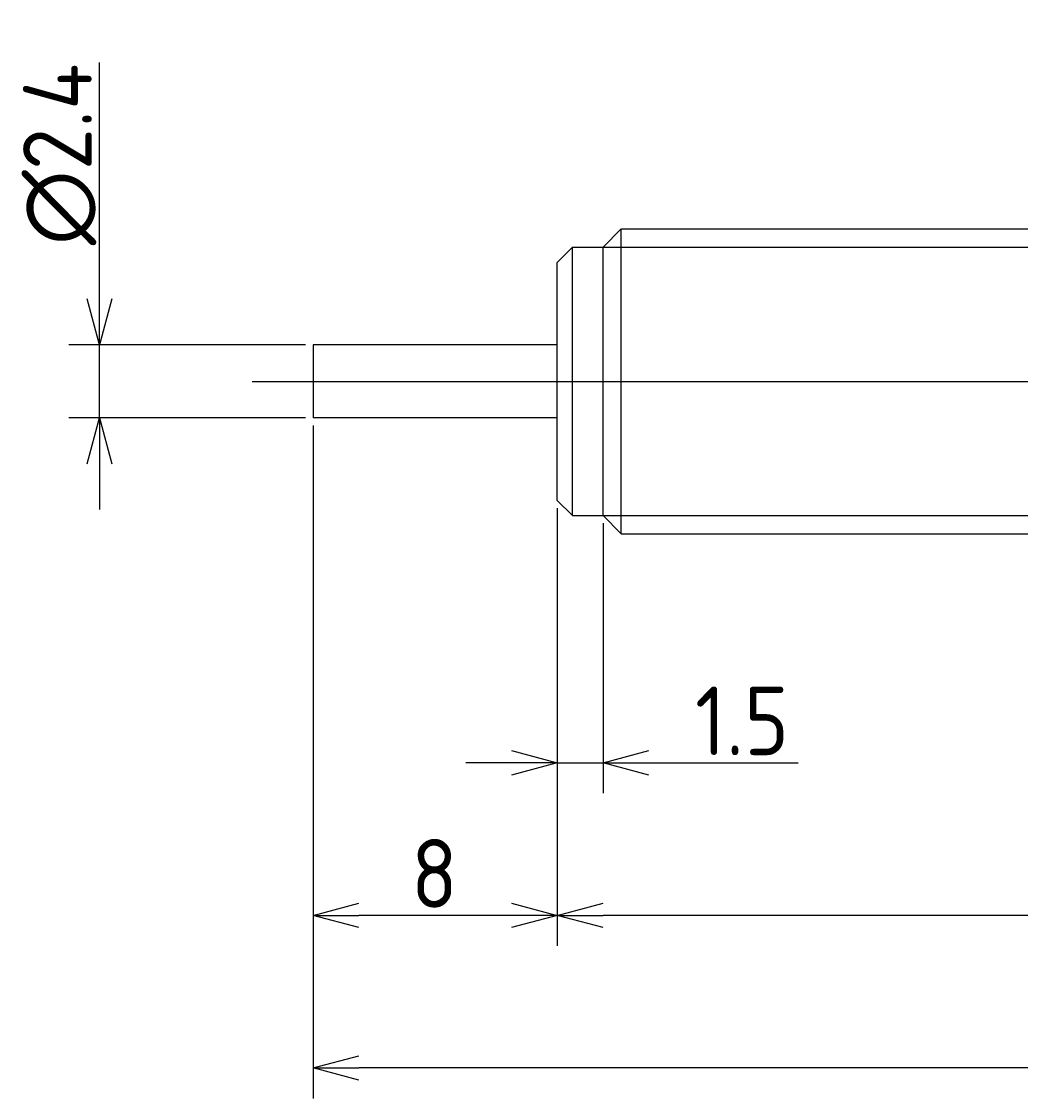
# Model space of a CAD drawing. Extents: x 147 to 291, y 144 to 179.
# Tile 2 of 3: x 220 to 253, y 144 to 179. Entities that reach past the tile are written whole.
import ezdxf

# ---------------------------------------------------------------- set-up
doc = ezdxf.new("R2010")
doc.units = 0
doc.linetypes.add('CENTER', pattern=[50.8, 31.75, -6.35, 6.35, -6.35])
doc.layers.get('0').update_dxf_attribs({"linetype": 'CONTINUOUS'})
doc.layers.get('DEFPOINTS').update_dxf_attribs({"linetype": 'CONTINUOUS'})
doc.layers.add('図形', color=7, linetype='CONTINUOUS')
doc.layers.add('寸法_文字', color=3, linetype='CONTINUOUS')
doc.layers.get('0').off()
doc.styles.add('DIMENSION', font='isocp.shx', dxfattribs={"bigfont": 'bigfont.shx'})
doc.dimstyles.get("Standard").update_dxf_attribs({"dimtxt": 0.18, "dimasz": 0.18, "dimexe": 0.18, "dimexo": 0.0625, "dimgap": 0.09, "dimtad": 0, "dimtih": 1, "dimtoh": 1, "dimzin": 0, "dimcen": 0.09, "dimazin": 3, "dimtfac": 1, "dimtofl": 0, "dimtmove": 0, "dimatfit": 3})

# ---------------------------------------------------------------- blocks, each defined once
blk = doc.blocks.new('_OPEN30')
at = {"color": 0, "linetype": 'BYBLOCK'}
for p, q in [((-1, 0.268), (0, 0)), ((0, 0), (-1, -0.268)), ((0, 0), (-1, 0))]:
    blk.add_line(p, q, dxfattribs=at)
blk = doc.blocks.new('*U10')
at = {"layer": '寸法_文字', "color": 3, "style": 'DIMENSION'}
blk.add_text('∅2.4', height=2.25, rotation=90, dxfattribs=at).set_placement((222.25, 171.9625))
blk = doc.blocks.new('*D9')
at = {"layer": 'DEFPOINTS', "color": 0}
for p in [(222.5, 168.7), (229.5, 168.7), (229.5, 166.3)]:
    blk.add_point(p, dxfattribs=at)
at = {"layer": '寸法_文字', "color": 3}
for p, q in [((222.5, 170.2), (222.5, 177.95)), ((229.25, 168.7), (221.5, 168.7)), ((222.5, 166.3), (222.5, 168.7)), ((229.25, 166.3), (221.5, 166.3)), ((222.5, 164.8), (222.5, 163.3))]:
    blk.add_line(p, q, dxfattribs=at)
at = {"layer": '図形'}
blk.add_blockref('*U10', (0, 0), dxfattribs=at)
at = {"layer": '寸法_文字', "color": 3, "xscale": 1.5, "yscale": 1.5, "zscale": 1.5}
for p, rotation in [((222.5, 168.7), 270), ((222.5, 166.3), 90)]:
    blk.add_blockref('_OPEN30', p, dxfattribs=dict(at, rotation=rotation))
blk = doc.blocks.new('*U14')
at = {"layer": '寸法_文字', "color": 3, "style": 'DIMENSION'}
blk.add_text('42.2', height=2.25, dxfattribs=at).set_placement((255.72, 150.25))
blk = doc.blocks.new('*D13')
at = {"layer": 'DEFPOINTS', "color": 0}
for p in [(237.5, 163.6), (279.7, 163.2), (237.5, 150)]:
    blk.add_point(p, dxfattribs=at)
at = {"layer": '寸法_文字', "color": 3}
for p, q in [((237.5, 163.35), (237.5, 149)), ((279.7, 162.95), (279.7, 149)), ((278.2, 150), (239, 150))]:
    blk.add_line(p, q, dxfattribs=at)
at = {"layer": '図形'}
blk.add_blockref('*U14', (0, 0), dxfattribs=at)
at = {"layer": '寸法_文字', "color": 3, "xscale": 1.5, "yscale": 1.5, "zscale": 1.5, "rotation": 180}
blk.add_blockref('_OPEN30', (237.5, 150), dxfattribs=at)
at = {"layer": '寸法_文字', "color": 3, "xscale": 1.5, "yscale": 1.5, "zscale": 1.5}
blk.add_blockref('_OPEN30', (279.7, 150), dxfattribs=at)
blk = doc.blocks.new('*U16')
at = {"layer": '寸法_文字', "color": 3, "style": 'DIMENSION'}
blk.add_text('8', height=2.25, dxfattribs=at).set_placement((232.7125, 150.25))
blk = doc.blocks.new('*D15')
at = {"layer": 'DEFPOINTS', "color": 0}
for p in [(229.5, 166.3), (237.5, 163.6), (229.5, 150)]:
    blk.add_point(p, dxfattribs=at)
at = {"layer": '寸法_文字', "color": 3}
for p, q in [((229.5, 166.05), (229.5, 149)), ((237.5, 163.35), (237.5, 149)), ((236, 150), (231, 150))]:
    blk.add_line(p, q, dxfattribs=at)
at = {"layer": '図形'}
blk.add_blockref('*U16', (0, 0), dxfattribs=at)
at = {"layer": '寸法_文字', "color": 3, "xscale": 1.5, "yscale": 1.5, "zscale": 1.5, "rotation": 180}
blk.add_blockref('_OPEN30', (229.5, 150), dxfattribs=at)
at = {"layer": '寸法_文字', "color": 3, "xscale": 1.5, "yscale": 1.5, "zscale": 1.5}
blk.add_blockref('_OPEN30', (237.5, 150), dxfattribs=at)
blk = doc.blocks.new('*U18')
at = {"layer": '寸法_文字', "color": 3, "style": 'DIMENSION'}
blk.add_text('(58.9)', height=2.25, dxfattribs=at).set_placement((255.346, 145.362))
blk = doc.blocks.new('*D17')
at = {"layer": 'DEFPOINTS', "color": 0}
for p in [(229.5, 166.3), (288.4, 163.2), (229.5, 145)]:
    blk.add_point(p, dxfattribs=at)
at = {"layer": '寸法_文字', "color": 3}
for p, q in [((229.5, 166.05), (229.5, 144)), ((288.4, 162.95), (288.4, 144)), ((286.9, 145), (231, 145))]:
    blk.add_line(p, q, dxfattribs=at)
at = {"layer": '図形'}
blk.add_blockref('*U18', (0, 0), dxfattribs=at)
at = {"layer": '寸法_文字', "color": 3, "xscale": 1.5, "yscale": 1.5, "zscale": 1.5, "rotation": 180}
blk.add_blockref('_OPEN30', (229.5, 145), dxfattribs=at)
at = {"layer": '寸法_文字', "color": 3, "xscale": 1.5, "yscale": 1.5, "zscale": 1.5}
blk.add_blockref('_OPEN30', (288.4, 145), dxfattribs=at)
blk = doc.blocks.new('*U20')
at = {"layer": '寸法_文字', "color": 3, "style": 'DIMENSION'}
blk.add_text('1.5', height=2.25, dxfattribs=at).set_placement((242.016, 155.25))
blk = doc.blocks.new('*D19')
at = {"layer": 'DEFPOINTS', "color": 0}
for p in [(237.5, 163.6), (239, 163.1), (239, 155)]:
    blk.add_point(p, dxfattribs=at)
at = {"layer": '寸法_文字', "color": 3}
for p, q in [((237.5, 163.35), (237.5, 154)), ((239, 162.85), (239, 154)), ((236, 155), (234.5, 155)), ((237.5, 155), (239, 155)), ((240.5, 155), (245.397, 155))]:
    blk.add_line(p, q, dxfattribs=at)
at = {"layer": '図形'}
blk.add_blockref('*U20', (0, 0), dxfattribs=at)
at = {"layer": '寸法_文字', "color": 3, "xscale": 1.5, "yscale": 1.5, "zscale": 1.5}
blk.add_blockref('_OPEN30', (237.5, 155), dxfattribs=at)
at = {"layer": '寸法_文字', "color": 3, "xscale": 1.5, "yscale": 1.5, "zscale": 1.5, "rotation": 180}
blk.add_blockref('_OPEN30', (239, 155), dxfattribs=at)

msp = doc.modelspace()

# ---------------------------------------------------------------- linework, layer by layer
at = {"layer": '図形'}
for p, q in [((239, 171.9), (239.6, 172.5)), ((239.6, 162.5), (239.6, 172.5)), ((239.604, 172.5), (279.1, 172.5)), ((237.5, 171.4), (238, 171.9)), ((238, 163.1), (238, 171.9)), ((238, 171.9), (239, 171.9)), ((239, 163.1), (239, 171.9)), ((237.5, 163.6), (237.5, 171.4)), ((237.5, 163.6), (237.5, 171.4)), ((237.5, 168.7), (229.5, 168.7)), ((229.5, 168.7), (229.5, 166.3)), ((237.5, 166.3), (229.5, 166.3)), ((237.5, 163.6), (238, 163.1)), ((238, 163.1), (239, 163.1)), ((239, 163.1), (239.6, 162.5)), ((239.6, 162.5), (279.1, 162.5))]:
    msp.add_line(p, q, dxfattribs=at)
at = {"layer": '図形', "color": 3}
for p, q in [((239, 171.9), (279.7, 171.9)), ((239, 163.1), (279.7, 163.1))]:
    msp.add_line(p, q, dxfattribs=at)
at = {"layer": '図形', "color": 3, "linetype": 'CENTER'}
msp.add_line((227.5, 167.5), (291.25, 167.5), dxfattribs=at)

# ---------------------------------------------------------------- dimensions: what is measured, and where the dimension line sits
at = {"layer": '寸法_文字'}
dim = msp.add_linear_dim(base=(222.5, 168.7), p1=(229.5, 166.3), p2=(229.5, 168.7), angle=90, text='%%c<>', dimstyle='Standard', override={"dimscale": 0.5, "dimse1": 0, "dimse2": 0}, dxfattribs=at)
dim.commit()
dim.dimension.update_dxf_attribs({"geometry": '*D9', "text_midpoint": (222.5, 175), "dimtype": 128})
for base, p1, p2, picture, middle in [((229.5, 150), (237.5, 163.6), (229.5, 166.3), '*D15', (233.5, 150)), ((239, 155), (237.5, 163.6), (239, 163.1), '*D19', (243.75, 155)), ((237.5, 150), (279.7, 163.2), (237.5, 163.6), '*D13', (258.6, 150))]:
    dim = msp.add_linear_dim(base=base, p1=p1, p2=p2, dimstyle='Standard', override={"dimscale": 0.5}, dxfattribs=at)
    dim.commit()
    dim.dimension.update_dxf_attribs({"geometry": picture, "text_midpoint": middle, "dimtype": 128})
dim = msp.add_linear_dim(base=(229.5, 145), p1=(288.4, 163.2), p2=(229.5, 166.3), text='(<>)', dimstyle='Standard', override={"dimscale": 0.5}, dxfattribs=at)
dim.commit()
dim.dimension.update_dxf_attribs({"geometry": '*D17', "text_midpoint": (258.95, 145), "dimtype": 128})

doc.saveas('drawing.dxf')
